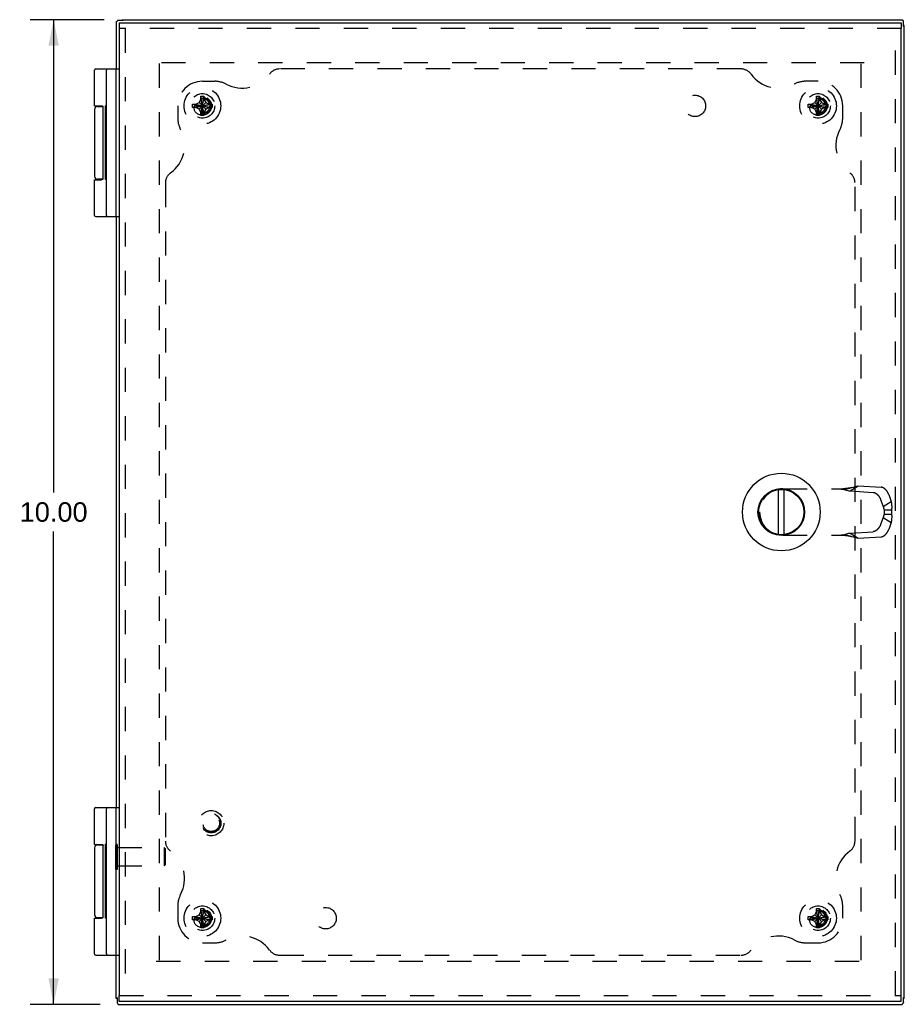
# Model space of a CAD drawing. Header units: inches. Extents: x 0 to 44.7, y 0 to 28.9.
# Tile 7 of 9: x 10.7 to 19.7, y 9.8 to 19.8. Entities that reach past the tile are written whole.
import ezdxf

# ---------------------------------------------------------------- set-up
doc = ezdxf.new("R2010")
doc.units = ezdxf.units.IN
doc.header["$LTSCALE"] = 2.460526
doc.header["$MEASUREMENT"] = 0
doc.linetypes.add('HIDDEN', pattern=[0.2, 0.1, -0.1])
doc.layers.get('0').update_dxf_attribs({"linetype": 'CONTINUOUS'})
for name, color, linetype in [('DEFAULT_2', 8, 'HIDDEN'), ('DIMENSIONS', 7, 'CONTINUOUS'), ('DOOR_ASSEMBLY', 7, 'CONTINUOUS'), ('SUBPANEL', 7, 'CONTINUOUS')]:
    doc.layers.add(name, color=color, linetype=linetype)
doc.styles.get("Standard").update_dxf_attribs({"font": 'arial.ttf'})
doc.dimstyles.new('DIMSTYLE_1', dxfattribs={"dimtxt": 0.197368, "dimasz": 0.263158, "dimexe": 0.09, "dimexo": 0.07, "dimgap": 0.0375, "dimtad": 0, "dimtih": 1, "dimtoh": 1, "dimzin": 4, "dimdsep": 46, "dimtxsty": 'Standard', "dimblk": '_FILLED', "dimblk1": '_FILLED', "dimblk2": '_FILLED', "dimcen": 0.09, "dimazin": 1, "dimtfac": 1, "dimtdec": 3, "dimtofl": 0, "dimtmove": 0, "dimatfit": 3, "dimldrblk": '_FILLED', "dimfxl": 0, "dimtolj": 1, "dimtzin": 4, "dimarcsym": 0})

# ---------------------------------------------------------------- blocks, each defined once
blk = doc.blocks.new('_FILLED')
at = {"color": 0, "linetype": 'ByBlock'}
blk.add_solid([(0, 0), (-1, 0.2), (-1, -0.2)], dxfattribs=at)
blk = doc.blocks.new('*D10')
at = {"layer": 'DIMENSIONS', "color": 2, "linetype": 'Continuous'}
for p, q in [((11.55, 19.842), (10.8, 19.842)), ((11.037, 19.842), (11.037, 15.04)), ((11.037, 9.842), (11.037, 14.645)), ((11.509, 9.842), (10.8, 9.842))]:
    blk.add_line(p, q, dxfattribs=at)
at = {"layer": 'DIMENSIONS', "color": 2, "linetype": 'Continuous', "xscale": 0.2631578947, "yscale": 0.2631578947, "zscale": 0.2631578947}
for p, rotation in [((11.037, 19.842), 90), ((11.037, 9.842), 270)]:
    blk.add_blockref('_FILLED', p, dxfattribs=dict(at, rotation=rotation))
at = {"layer": 'DIMENSIONS', "color": 2, "linetype": 'Continuous', "insert": (11.037, 14.941), "char_height": 0.1974, "width": 0.68969, "attachment_point": 2, "line_spacing_factor": 0.9}
blk.add_mtext('10.00', dxfattribs=at)

msp = doc.modelspace()

# ---------------------------------------------------------------- linework, layer by layer
at = {"color": 3, "linetype": 'Continuous'}
for p, q in [((11.672, 19.822), (11.672, 19.342)), ((11.672, 19.822), (11.673, 19.822)), ((11.732, 19.842), (19.652, 19.842)), ((19.652, 19.842), (19.652, 19.842)), ((19.672, 9.902), (19.672, 19.782)), ((11.672, 17.842), (11.672, 11.842)), ((11.672, 9.902), (11.672, 10.342)), ((11.693, 9.842), (11.693, 9.843)), ((11.693, 9.842), (19.652, 9.842)), ((19.652, 9.842), (19.652, 9.843))]:
    msp.add_line(p, q, dxfattribs=at)
at = {"color": 7, "linetype": 'Continuous'}
for p, q in [((11.742, 19.834), (11.691, 19.834)), ((11.732, 19.842), (11.732, 19.834)), ((19.664, 19.773), (19.664, 19.823)), ((19.672, 19.782), (19.664, 19.782)), ((11.672, 17.842), (11.672, 19.342)), ((11.672, 10.342), (11.672, 11.842)), ((11.681, 9.902), (11.672, 9.902)), ((11.681, 9.912), (11.681, 9.861)), ((19.664, 9.861), (19.664, 9.912)), ((19.672, 9.902), (19.664, 9.902))]:
    msp.add_line(p, q, dxfattribs=at)
at = {"color": 3, "linetype": 'Continuous'}
for points in [[(11.673, 19.822), (11.673, 19.822), (11.674, 19.822), (11.675, 19.823), (11.675, 19.823), (11.676, 19.824), (11.677, 19.824), (11.678, 19.825), (11.679, 19.826), (11.68, 19.827), (11.681, 19.828), (11.683, 19.829), (11.684, 19.831)], [(11.691, 19.834), (11.69, 19.834), (11.689, 19.834), (11.688, 19.834), (11.687, 19.833), (11.686, 19.833), (11.685, 19.832), (11.685, 19.832), (11.684, 19.831)], [(19.652, 19.842), (19.652, 19.841), (19.652, 19.841), (19.653, 19.84), (19.653, 19.84), (19.654, 19.839), (19.654, 19.838), (19.655, 19.837), (19.656, 19.836), (19.657, 19.835), (19.658, 19.834), (19.659, 19.832), (19.661, 19.831)], [(19.664, 19.823), (19.664, 19.824), (19.664, 19.826), (19.664, 19.827), (19.663, 19.828), (19.663, 19.829), (19.662, 19.83), (19.662, 19.83), (19.661, 19.831)], [(11.681, 9.861), (11.681, 9.86), (11.681, 9.859), (11.681, 9.858), (11.682, 9.857), (11.682, 9.856), (11.683, 9.855), (11.683, 9.855), (11.684, 9.854)], [(11.693, 9.843), (11.693, 9.843), (11.693, 9.844), (11.692, 9.845), (11.692, 9.845), (11.691, 9.846), (11.691, 9.847), (11.69, 9.848), (11.689, 9.849), (11.688, 9.85), (11.687, 9.851), (11.685, 9.853), (11.684, 9.854)], [(19.652, 9.843), (19.652, 9.843), (19.652, 9.844), (19.653, 9.845), (19.653, 9.845), (19.654, 9.846), (19.654, 9.847), (19.655, 9.848), (19.656, 9.849), (19.657, 9.85), (19.658, 9.851), (19.659, 9.853), (19.661, 9.854)], [(19.664, 9.861), (19.664, 9.86), (19.664, 9.859), (19.664, 9.858), (19.663, 9.857), (19.663, 9.856), (19.662, 9.855), (19.662, 9.855), (19.661, 9.854)]]:
    msp.add_lwpolyline(points, dxfattribs=at)
at = {"layer": 'DEFAULT_2', "color": 8, "linetype": 'HIDDEN'}
for p, q in [((12.11, 10.292), (12.11, 19.436)), ((19.266, 19.405), (12.122, 19.405)), ((19.235, 10.292), (19.235, 19.393)), ((12.479, 18.983), (12.513, 19.002)), ((12.513, 19.002), (12.532, 19.036)), ((12.513, 18.933), (12.582, 19.002)), ((12.582, 18.933), (12.513, 19.002)), ((12.532, 18.868), (12.563, 19.067)), ((12.532, 19.066), (12.532, 19.067)), ((12.563, 18.868), (12.532, 19.067)), ((12.532, 19.036), (12.532, 19.066)), ((12.532, 18.899), (12.563, 19.036)), ((12.563, 18.899), (12.532, 19.036)), ((12.563, 19.067), (12.563, 19.066)), ((12.563, 19.066), (12.563, 19.036)), ((12.563, 19.036), (12.582, 19.002)), ((12.582, 19.002), (12.616, 18.983)), ((18.729, 18.983), (18.763, 19.002)), ((18.763, 19.002), (18.782, 19.036)), ((18.763, 18.933), (18.832, 19.002)), ((18.832, 18.933), (18.763, 19.002)), ((18.782, 18.868), (18.813, 19.067)), ((18.782, 19.066), (18.782, 19.067)), ((18.813, 18.868), (18.782, 19.067)), ((18.782, 19.036), (18.782, 19.066)), ((18.782, 18.899), (18.813, 19.036)), ((18.813, 18.899), (18.782, 19.036)), ((18.813, 19.067), (18.813, 19.066)), ((18.813, 19.066), (18.813, 19.036)), ((18.813, 19.036), (18.832, 19.002)), ((18.832, 19.002), (18.866, 18.983)), ((12.448, 18.983), (12.647, 18.952)), ((12.448, 18.983), (12.449, 18.983)), ((12.448, 18.952), (12.647, 18.983)), ((12.449, 18.952), (12.448, 18.952)), ((12.449, 18.983), (12.479, 18.983)), ((12.479, 18.952), (12.449, 18.952)), ((12.547, 18.967), (12.473, 18.967)), ((12.479, 18.983), (12.616, 18.952)), ((12.479, 18.952), (12.616, 18.983)), ((12.513, 18.933), (12.479, 18.952)), ((12.532, 18.899), (12.513, 18.933)), ((12.547, 18.873), (12.547, 18.967)), ((12.582, 18.933), (12.563, 18.899)), ((12.616, 18.952), (12.582, 18.933)), ((12.616, 18.983), (12.646, 18.983)), ((12.646, 18.952), (12.616, 18.952)), ((12.646, 18.983), (12.647, 18.983)), ((12.647, 18.952), (12.646, 18.952)), ((18.698, 18.952), (18.897, 18.983)), ((18.698, 18.983), (18.699, 18.983)), ((18.698, 18.983), (18.897, 18.952)), ((18.699, 18.952), (18.698, 18.952)), ((18.699, 18.983), (18.729, 18.983)), ((18.729, 18.952), (18.699, 18.952)), ((18.797, 18.967), (18.723, 18.967)), ((18.729, 18.952), (18.866, 18.983)), ((18.729, 18.983), (18.866, 18.952)), ((18.763, 18.933), (18.729, 18.952)), ((18.782, 18.899), (18.763, 18.933)), ((18.797, 18.873), (18.797, 18.967)), ((18.832, 18.933), (18.813, 18.899)), ((18.866, 18.952), (18.832, 18.933)), ((18.866, 18.983), (18.896, 18.983)), ((18.896, 18.952), (18.866, 18.952)), ((18.896, 18.983), (18.897, 18.983)), ((18.897, 18.952), (18.896, 18.952)), ((12.532, 18.869), (12.532, 18.899)), ((12.532, 18.868), (12.532, 18.869)), ((12.563, 18.899), (12.563, 18.869)), ((12.563, 18.869), (12.563, 18.868)), ((18.782, 18.869), (18.782, 18.899)), ((18.782, 18.868), (18.782, 18.869)), ((18.813, 18.899), (18.813, 18.869)), ((18.813, 18.869), (18.813, 18.868)), ((11.668, 11.214), (11.668, 11.47)), ((11.668, 11.47), (11.686, 11.47)), ((11.686, 11.214), (11.686, 11.47)), ((11.686, 11.436), (12.158, 11.436)), ((12.168, 11.426), (12.158, 11.436)), ((12.158, 11.436), (12.158, 11.248)), ((12.168, 11.426), (12.168, 11.258)), ((11.668, 11.214), (11.686, 11.214)), ((11.686, 11.248), (12.158, 11.248)), ((12.168, 11.258), (12.158, 11.248)), ((12.563, 10.618), (12.532, 10.817)), ((12.532, 10.816), (12.532, 10.817)), ((12.532, 10.618), (12.563, 10.817)), ((12.532, 10.786), (12.532, 10.816)), ((12.563, 10.817), (12.563, 10.816)), ((12.563, 10.816), (12.563, 10.786)), ((18.813, 10.618), (18.782, 10.817)), ((18.782, 10.816), (18.782, 10.817)), ((18.782, 10.618), (18.813, 10.817)), ((18.782, 10.786), (18.782, 10.816)), ((18.813, 10.817), (18.813, 10.816)), ((18.813, 10.816), (18.813, 10.786)), ((12.448, 10.733), (12.647, 10.702)), ((12.448, 10.733), (12.449, 10.733)), ((12.448, 10.702), (12.647, 10.733)), ((12.449, 10.702), (12.448, 10.702)), ((12.449, 10.733), (12.479, 10.733)), ((12.479, 10.702), (12.449, 10.702)), ((12.547, 10.717), (12.473, 10.717)), ((12.479, 10.733), (12.513, 10.752)), ((12.479, 10.733), (12.616, 10.702)), ((12.479, 10.702), (12.616, 10.733)), ((12.513, 10.683), (12.479, 10.702)), ((12.513, 10.752), (12.532, 10.786)), ((12.582, 10.683), (12.513, 10.752)), ((12.513, 10.683), (12.582, 10.752)), ((12.563, 10.649), (12.532, 10.786)), ((12.532, 10.649), (12.563, 10.786)), ((12.547, 10.623), (12.547, 10.717)), ((12.563, 10.786), (12.582, 10.752)), ((12.582, 10.752), (12.616, 10.733)), ((12.616, 10.702), (12.582, 10.683)), ((12.616, 10.733), (12.646, 10.733)), ((12.646, 10.702), (12.616, 10.702)), ((12.646, 10.733), (12.647, 10.733)), ((12.647, 10.702), (12.646, 10.702)), ((18.698, 10.702), (18.897, 10.733)), ((18.698, 10.733), (18.699, 10.733)), ((18.698, 10.733), (18.897, 10.702)), ((18.699, 10.702), (18.698, 10.702)), ((18.699, 10.733), (18.729, 10.733)), ((18.729, 10.702), (18.699, 10.702)), ((18.797, 10.717), (18.723, 10.717)), ((18.729, 10.733), (18.763, 10.752)), ((18.729, 10.702), (18.866, 10.733)), ((18.729, 10.733), (18.866, 10.702)), ((18.763, 10.683), (18.729, 10.702)), ((18.763, 10.752), (18.782, 10.786)), ((18.763, 10.752), (18.832, 10.683)), ((18.763, 10.683), (18.832, 10.752)), ((18.813, 10.649), (18.782, 10.786)), ((18.782, 10.649), (18.813, 10.786)), ((18.797, 10.623), (18.797, 10.717)), ((18.813, 10.786), (18.832, 10.752)), ((18.832, 10.752), (18.866, 10.733)), ((18.866, 10.702), (18.832, 10.683)), ((18.866, 10.733), (18.896, 10.733)), ((18.896, 10.702), (18.866, 10.702)), ((18.896, 10.733), (18.897, 10.733)), ((18.897, 10.702), (18.896, 10.702)), ((12.532, 10.649), (12.513, 10.683)), ((12.532, 10.619), (12.532, 10.649)), ((12.532, 10.618), (12.532, 10.619)), ((12.582, 10.683), (12.563, 10.649)), ((12.563, 10.649), (12.563, 10.619)), ((12.563, 10.619), (12.563, 10.618)), ((18.782, 10.649), (18.763, 10.683)), ((18.782, 10.619), (18.782, 10.649)), ((18.782, 10.618), (18.782, 10.619)), ((18.832, 10.683), (18.813, 10.649)), ((18.813, 10.649), (18.813, 10.619)), ((18.813, 10.619), (18.813, 10.618)), ((12.079, 10.28), (19.266, 10.28))]:
    msp.add_line(p, q, dxfattribs=at)
for points in [[(12.532, 19.067), (12.537, 19.067), (12.542, 19.067), (12.547, 19.067), (12.553, 19.067), (12.558, 19.067), (12.563, 19.067)], [(18.782, 19.067), (18.787, 19.067), (18.792, 19.067), (18.797, 19.067), (18.803, 19.067), (18.808, 19.067), (18.813, 19.067)], [(12.448, 18.967), (12.448, 18.97), (12.448, 18.973), (12.448, 18.975), (12.448, 18.978), (12.448, 18.98), (12.448, 18.983)], [(12.448, 18.952), (12.448, 18.955), (12.448, 18.957), (12.448, 18.96), (12.448, 18.962), (12.448, 18.965), (12.448, 18.967)], [(12.463, 18.964), (12.462, 18.96), (12.461, 18.956), (12.46, 18.951), (12.46, 18.946), (12.46, 18.941), (12.461, 18.936), (12.462, 18.931), (12.463, 18.925)], [(12.463, 18.964), (12.465, 18.965), (12.468, 18.966), (12.471, 18.967), (12.473, 18.967)], [(12.647, 18.983), (12.647, 18.98), (12.647, 18.978), (12.647, 18.975), (12.647, 18.973), (12.647, 18.97), (12.647, 18.967)], [(12.647, 18.967), (12.647, 18.965), (12.647, 18.962), (12.647, 18.96), (12.647, 18.957), (12.647, 18.955), (12.647, 18.952)], [(18.698, 18.967), (18.698, 18.97), (18.698, 18.973), (18.698, 18.975), (18.698, 18.978), (18.698, 18.98), (18.698, 18.983)], [(18.698, 18.952), (18.698, 18.955), (18.698, 18.957), (18.698, 18.96), (18.698, 18.962), (18.698, 18.965), (18.698, 18.967)], [(18.713, 18.964), (18.712, 18.96), (18.711, 18.956), (18.71, 18.951), (18.71, 18.946), (18.71, 18.941), (18.711, 18.936), (18.712, 18.931), (18.713, 18.925)], [(18.713, 18.964), (18.715, 18.965), (18.718, 18.966), (18.721, 18.967), (18.723, 18.967)], [(18.897, 18.983), (18.897, 18.98), (18.897, 18.978), (18.897, 18.975), (18.897, 18.973), (18.897, 18.97), (18.897, 18.967)], [(18.897, 18.967), (18.897, 18.965), (18.897, 18.962), (18.897, 18.96), (18.897, 18.957), (18.897, 18.955), (18.897, 18.952)], [(12.563, 18.868), (12.558, 18.868), (12.553, 18.868), (12.547, 18.868), (12.542, 18.868), (12.537, 18.868), (12.532, 18.868)], [(18.813, 18.868), (18.808, 18.868), (18.803, 18.868), (18.797, 18.868), (18.792, 18.868), (18.787, 18.868), (18.782, 18.868)], [(12.532, 10.817), (12.537, 10.817), (12.542, 10.817), (12.547, 10.817), (12.553, 10.817), (12.558, 10.817), (12.563, 10.817)], [(18.782, 10.817), (18.787, 10.817), (18.792, 10.817), (18.797, 10.817), (18.803, 10.817), (18.808, 10.817), (18.813, 10.817)], [(12.448, 10.717), (12.448, 10.72), (12.448, 10.723), (12.448, 10.725), (12.448, 10.728), (12.448, 10.73), (12.448, 10.733)], [(12.448, 10.702), (12.448, 10.705), (12.448, 10.707), (12.448, 10.71), (12.448, 10.712), (12.448, 10.715), (12.448, 10.717)], [(12.463, 10.714), (12.462, 10.71), (12.461, 10.706), (12.46, 10.701), (12.46, 10.696), (12.46, 10.691), (12.461, 10.686), (12.462, 10.681), (12.463, 10.675)], [(12.463, 10.714), (12.465, 10.715), (12.468, 10.716), (12.471, 10.717), (12.473, 10.717)], [(12.647, 10.733), (12.647, 10.73), (12.647, 10.728), (12.647, 10.725), (12.647, 10.723), (12.647, 10.72), (12.647, 10.717)], [(12.647, 10.717), (12.647, 10.715), (12.647, 10.712), (12.647, 10.71), (12.647, 10.707), (12.647, 10.705), (12.647, 10.702)], [(18.698, 10.717), (18.698, 10.72), (18.698, 10.723), (18.698, 10.725), (18.698, 10.728), (18.698, 10.73), (18.698, 10.733)], [(18.698, 10.702), (18.698, 10.705), (18.698, 10.707), (18.698, 10.71), (18.698, 10.712), (18.698, 10.715), (18.698, 10.717)], [(18.713, 10.714), (18.712, 10.71), (18.711, 10.706), (18.71, 10.701), (18.71, 10.696), (18.71, 10.691), (18.711, 10.686), (18.712, 10.681), (18.713, 10.675)], [(18.713, 10.714), (18.715, 10.715), (18.718, 10.716), (18.721, 10.717), (18.723, 10.717)], [(18.897, 10.733), (18.897, 10.73), (18.897, 10.728), (18.897, 10.725), (18.897, 10.723), (18.897, 10.72), (18.897, 10.717)], [(18.897, 10.717), (18.897, 10.715), (18.897, 10.712), (18.897, 10.71), (18.897, 10.707), (18.897, 10.705), (18.897, 10.702)], [(12.563, 10.618), (12.558, 10.618), (12.553, 10.618), (12.547, 10.618), (12.542, 10.618), (12.537, 10.618), (12.532, 10.618)], [(18.813, 10.618), (18.808, 10.618), (18.803, 10.618), (18.797, 10.618), (18.792, 10.618), (18.787, 10.618), (18.782, 10.618)]]:
    msp.add_lwpolyline(points, dxfattribs=at)
for centre, radius in [((12.547, 18.967), 0.186), ((18.797, 18.967), 0.186), ((12.547, 18.967), 0.094), ((18.797, 18.967), 0.094), ((12.547, 10.717), 0.186), ((18.797, 10.717), 0.186), ((12.547, 10.717), 0.094), ((18.797, 10.717), 0.094)]:
    msp.add_circle(centre, radius, dxfattribs=at)
for centre, radius, end in [((12.547, 18.967), 0.085, 182.1618), ((12.547, 18.967), 0.074, 180), ((18.797, 18.967), 0.085, 182.1618), ((18.797, 18.967), 0.074, 180), ((12.547, 10.717), 0.085, 182.1618), ((18.797, 10.717), 0.085, 182.1618), ((12.547, 10.717), 0.074, 180), ((18.797, 10.717), 0.074, 180)]:
    msp.add_arc(centre, radius, 270, end, dxfattribs=at)
at = {"layer": 'DOOR_ASSEMBLY', "color": 7, "linetype": 'Continuous'}
for p, q in [((11.702, 19.812), (11.702, 19.752)), ((19.642, 19.812), (19.642, 19.752)), ((11.452, 18.967), (11.452, 19.329)), ((11.465, 19.342), (11.702, 19.342)), ((11.572, 17.855), (11.572, 19.329)), ((11.452, 18.932), (11.452, 18.252)), ((11.482, 18.962), (11.536, 18.962)), ((11.532, 18.966), (11.532, 18.962)), ((11.538, 18.227), (11.538, 18.957)), ((11.562, 18.219), (11.562, 18.968)), ((11.572, 18.968), (11.562, 18.968)), ((11.572, 18.963), (11.562, 18.963)), ((11.572, 18.865), (11.562, 18.865)), ((11.572, 18.717), (11.562, 18.717)), ((11.572, 18.482), (11.562, 18.482)), ((11.572, 18.468), (11.562, 18.468)), ((11.452, 17.855), (11.452, 18.217)), ((11.452, 18.217), (11.522, 18.217)), ((11.536, 18.222), (11.482, 18.222)), ((11.532, 18.222), (11.532, 18.219)), ((11.572, 18.219), (11.562, 18.219)), ((11.465, 17.842), (11.702, 17.842)), ((18.394, 14.614), (18.394, 15.071)), ((18.454, 14.614), (18.454, 15.071)), ((11.452, 11.467), (11.452, 11.829)), ((11.465, 11.842), (11.702, 11.842)), ((11.572, 10.355), (11.572, 11.829)), ((11.452, 11.432), (11.452, 10.752)), ((11.482, 11.462), (11.536, 11.462)), ((11.532, 11.466), (11.532, 11.462)), ((11.538, 10.727), (11.538, 11.457)), ((11.562, 10.719), (11.562, 11.468)), ((11.572, 11.468), (11.562, 11.468)), ((11.572, 11.463), (11.562, 11.463)), ((11.572, 11.365), (11.562, 11.365)), ((11.572, 11.217), (11.562, 11.217)), ((11.572, 10.982), (11.562, 10.982)), ((11.572, 10.968), (11.562, 10.968)), ((11.452, 10.355), (11.452, 10.717)), ((11.452, 10.717), (11.522, 10.717)), ((11.536, 10.722), (11.482, 10.722)), ((11.532, 10.722), (11.532, 10.719)), ((11.572, 10.719), (11.562, 10.719)), ((11.465, 10.342), (11.702, 10.342)), ((11.702, 9.872), (11.702, 9.932)), ((19.642, 9.872), (19.642, 9.932))]:
    msp.add_line(p, q, dxfattribs=at)
at = {"layer": 'DOOR_ASSEMBLY', "color": 3, "linetype": 'Continuous'}
for p, q in [((11.702, 19.812), (19.642, 19.812)), ((11.702, 19.752), (11.702, 9.932)), ((19.642, 9.932), (19.642, 19.752)), ((19.642, 9.872), (11.702, 9.872))]:
    msp.add_line(p, q, dxfattribs=at)
at = {"layer": 'DOOR_ASSEMBLY', "color": 8, "linetype": 'HIDDEN'}
for p, q in [((19.642, 19.752), (11.702, 19.752)), ((11.762, 19.752), (11.762, 9.932)), ((19.582, 9.932), (19.582, 19.752)), ((19.124, 15.056), (19.205, 15.107)), ((19.205, 15.107), (19.438, 15.094)), ((18.44, 15.079), (19.093, 15.079)), ((19.124, 15.056), (19.356, 15.042)), ((19.514, 15.021), (19.538, 14.949)), ((19.432, 14.969), (19.457, 14.897)), ((19.457, 14.897), (19.538, 14.949)), ((18.204, 14.843), (18.204, 14.842)), ((19.468, 14.865), (19.543, 14.865)), ((19.468, 14.865), (19.468, 14.82)), ((19.468, 14.82), (19.543, 14.82)), ((19.543, 14.865), (19.543, 14.82)), ((19.457, 14.788), (19.432, 14.716)), ((19.457, 14.788), (19.538, 14.736)), ((19.538, 14.736), (19.514, 14.664)), ((18.44, 14.606), (19.093, 14.606)), ((19.124, 14.629), (19.356, 14.642)), ((19.124, 14.629), (19.205, 14.577)), ((19.128, 14.597), (19.141, 14.594)), ((19.141, 14.594), (19.153, 14.591)), ((19.205, 14.577), (19.438, 14.591)), ((11.702, 9.932), (19.642, 9.932))]:
    msp.add_line(p, q, dxfattribs=at)
at = {"layer": 'DOOR_ASSEMBLY', "color": 7, "linetype": 'Continuous'}
for points in [[(11.452, 18.967), (11.522, 18.967), (11.523, 18.967), (11.523, 18.967), (11.524, 18.967), (11.524, 18.967), (11.525, 18.967), (11.525, 18.967), (11.526, 18.967), (11.526, 18.967), (11.527, 18.967), (11.527, 18.967), (11.528, 18.967), (11.528, 18.967), (11.528, 18.967), (11.529, 18.967), (11.529, 18.967), (11.529, 18.967), (11.53, 18.967), (11.53, 18.966), (11.53, 18.966), (11.531, 18.966), (11.531, 18.966), (11.531, 18.966), (11.532, 18.966), (11.532, 18.966), (11.532, 18.966), (11.532, 18.966), (11.532, 18.966), (11.533, 18.965), (11.533, 18.965), (11.533, 18.965), (11.533, 18.965), (11.533, 18.965), (11.534, 18.965), (11.534, 18.965), (11.534, 18.965), (11.534, 18.964), (11.534, 18.964), (11.534, 18.964), (11.535, 18.964), (11.535, 18.964), (11.535, 18.964), (11.535, 18.964), (11.535, 18.964), (11.535, 18.963), (11.535, 18.963), (11.535, 18.963), (11.536, 18.963), (11.536, 18.963), (11.536, 18.963), (11.536, 18.963), (11.536, 18.963), (11.536, 18.963), (11.536, 18.962), (11.536, 18.962), (11.536, 18.962), (11.536, 18.962), (11.536, 18.962), (11.536, 18.962), (11.537, 18.962), (11.537, 18.962), (11.537, 18.961), (11.537, 18.961), (11.537, 18.961), (11.537, 18.961), (11.537, 18.961), (11.537, 18.961), (11.537, 18.961), (11.537, 18.961), (11.537, 18.961), (11.537, 18.96), (11.537, 18.96), (11.537, 18.96), (11.537, 18.96), (11.537, 18.96), (11.537, 18.96), (11.537, 18.96), (11.537, 18.96), (11.537, 18.959), (11.537, 18.959), (11.537, 18.959), (11.537, 18.959), (11.537, 18.959), (11.537, 18.959), (11.537, 18.959), (11.537, 18.959), (11.538, 18.959), (11.538, 18.959), (11.538, 18.958), (11.538, 18.958), (11.538, 18.958), (11.538, 18.958), (11.538, 18.958), (11.538, 18.958), (11.538, 18.958), (11.538, 18.958), (11.538, 18.958), (11.538, 18.957)], [(11.538, 18.227), (11.538, 18.227), (11.538, 18.227), (11.538, 18.227), (11.538, 18.227), (11.538, 18.227), (11.538, 18.227), (11.538, 18.227), (11.538, 18.227), (11.538, 18.226), (11.538, 18.226), (11.538, 18.226), (11.537, 18.226), (11.537, 18.226), (11.537, 18.226), (11.537, 18.226), (11.537, 18.226), (11.537, 18.226), (11.537, 18.226), (11.537, 18.225), (11.537, 18.225), (11.537, 18.225), (11.537, 18.225), (11.537, 18.225), (11.537, 18.225), (11.537, 18.225), (11.537, 18.225), (11.537, 18.225), (11.537, 18.224), (11.537, 18.224), (11.537, 18.224), (11.537, 18.224), (11.537, 18.224), (11.537, 18.224), (11.537, 18.224), (11.537, 18.224), (11.537, 18.223), (11.537, 18.223), (11.537, 18.223), (11.536, 18.223), (11.536, 18.223), (11.536, 18.223), (11.536, 18.223), (11.536, 18.223), (11.536, 18.223), (11.536, 18.222), (11.536, 18.222), (11.536, 18.222), (11.536, 18.222), (11.536, 18.222), (11.536, 18.222), (11.535, 18.222), (11.535, 18.222), (11.535, 18.221), (11.535, 18.221), (11.535, 18.221), (11.535, 18.221), (11.535, 18.221), (11.535, 18.221), (11.534, 18.221), (11.534, 18.221), (11.534, 18.22), (11.534, 18.22), (11.534, 18.22), (11.534, 18.22), (11.533, 18.22), (11.533, 18.22), (11.533, 18.22), (11.533, 18.22), (11.533, 18.219), (11.532, 18.219), (11.532, 18.219), (11.532, 18.219), (11.532, 18.219), (11.532, 18.219), (11.531, 18.219), (11.531, 18.219), (11.531, 18.219), (11.53, 18.219), (11.53, 18.218), (11.53, 18.218), (11.529, 18.218), (11.529, 18.218), (11.529, 18.218), (11.528, 18.218), (11.528, 18.218), (11.528, 18.218), (11.527, 18.218), (11.527, 18.218), (11.526, 18.218), (11.526, 18.218), (11.525, 18.218), (11.525, 18.218), (11.524, 18.218), (11.524, 18.217), (11.523, 18.217), (11.523, 18.217), (11.522, 18.217)], [(11.452, 11.467), (11.522, 11.467), (11.523, 11.467), (11.523, 11.467), (11.524, 11.467), (11.524, 11.467), (11.525, 11.467), (11.525, 11.467), (11.526, 11.467), (11.526, 11.467), (11.527, 11.467), (11.527, 11.467), (11.528, 11.467), (11.528, 11.467), (11.528, 11.467), (11.529, 11.467), (11.529, 11.467), (11.529, 11.467), (11.53, 11.467), (11.53, 11.466), (11.53, 11.466), (11.531, 11.466), (11.531, 11.466), (11.531, 11.466), (11.532, 11.466), (11.532, 11.466), (11.532, 11.466), (11.532, 11.466), (11.532, 11.466), (11.533, 11.465), (11.533, 11.465), (11.533, 11.465), (11.533, 11.465), (11.533, 11.465), (11.534, 11.465), (11.534, 11.465), (11.534, 11.465), (11.534, 11.464), (11.534, 11.464), (11.534, 11.464), (11.535, 11.464), (11.535, 11.464), (11.535, 11.464), (11.535, 11.464), (11.535, 11.464), (11.535, 11.463), (11.535, 11.463), (11.535, 11.463), (11.536, 11.463), (11.536, 11.463), (11.536, 11.463), (11.536, 11.463), (11.536, 11.463), (11.536, 11.463), (11.536, 11.462), (11.536, 11.462), (11.536, 11.462), (11.536, 11.462), (11.536, 11.462), (11.536, 11.462), (11.537, 11.462), (11.537, 11.462), (11.537, 11.461), (11.537, 11.461), (11.537, 11.461), (11.537, 11.461), (11.537, 11.461), (11.537, 11.461), (11.537, 11.461), (11.537, 11.461), (11.537, 11.461), (11.537, 11.46), (11.537, 11.46), (11.537, 11.46), (11.537, 11.46), (11.537, 11.46), (11.537, 11.46), (11.537, 11.46), (11.537, 11.46), (11.537, 11.459), (11.537, 11.459), (11.537, 11.459), (11.537, 11.459), (11.537, 11.459), (11.537, 11.459), (11.537, 11.459), (11.537, 11.459), (11.538, 11.459), (11.538, 11.459), (11.538, 11.458), (11.538, 11.458), (11.538, 11.458), (11.538, 11.458), (11.538, 11.458), (11.538, 11.458), (11.538, 11.458), (11.538, 11.458), (11.538, 11.458), (11.538, 11.457)], [(11.538, 10.727), (11.538, 10.727), (11.538, 10.727), (11.538, 10.727), (11.538, 10.727), (11.538, 10.727), (11.538, 10.727), (11.538, 10.727), (11.538, 10.727), (11.538, 10.726), (11.538, 10.726), (11.538, 10.726), (11.537, 10.726), (11.537, 10.726), (11.537, 10.726), (11.537, 10.726), (11.537, 10.726), (11.537, 10.726), (11.537, 10.726), (11.537, 10.725), (11.537, 10.725), (11.537, 10.725), (11.537, 10.725), (11.537, 10.725), (11.537, 10.725), (11.537, 10.725), (11.537, 10.725), (11.537, 10.725), (11.537, 10.724), (11.537, 10.724), (11.537, 10.724), (11.537, 10.724), (11.537, 10.724), (11.537, 10.724), (11.537, 10.724), (11.537, 10.724), (11.537, 10.723), (11.537, 10.723), (11.537, 10.723), (11.536, 10.723), (11.536, 10.723), (11.536, 10.723), (11.536, 10.723), (11.536, 10.723), (11.536, 10.723), (11.536, 10.722), (11.536, 10.722), (11.536, 10.722), (11.536, 10.722), (11.536, 10.722), (11.536, 10.722), (11.535, 10.722), (11.535, 10.722), (11.535, 10.721), (11.535, 10.721), (11.535, 10.721), (11.535, 10.721), (11.535, 10.721), (11.535, 10.721), (11.534, 10.721), (11.534, 10.721), (11.534, 10.72), (11.534, 10.72), (11.534, 10.72), (11.534, 10.72), (11.533, 10.72), (11.533, 10.72), (11.533, 10.72), (11.533, 10.72), (11.533, 10.719), (11.532, 10.719), (11.532, 10.719), (11.532, 10.719), (11.532, 10.719), (11.532, 10.719), (11.531, 10.719), (11.531, 10.719), (11.531, 10.719), (11.53, 10.719), (11.53, 10.718), (11.53, 10.718), (11.529, 10.718), (11.529, 10.718), (11.529, 10.718), (11.528, 10.718), (11.528, 10.718), (11.528, 10.718), (11.527, 10.718), (11.527, 10.718), (11.526, 10.718), (11.526, 10.718), (11.525, 10.718), (11.525, 10.718), (11.524, 10.718), (11.524, 10.717), (11.523, 10.717), (11.523, 10.717), (11.522, 10.717)]]:
    msp.add_lwpolyline(points, dxfattribs=at)
at = {"layer": 'DOOR_ASSEMBLY', "color": 8, "linetype": 'HIDDEN'}
for points in [[(19.153, 15.094), (19.16, 15.096), (19.168, 15.098), (19.176, 15.1), (19.183, 15.102), (19.191, 15.104), (19.198, 15.106), (19.205, 15.107)], [(19.017, 15.079), (19.031, 15.076), (19.045, 15.073), (19.058, 15.07), (19.071, 15.068), (19.085, 15.065), (19.098, 15.062), (19.111, 15.059), (19.124, 15.056)], [(19.141, 15.091), (19.134, 15.089), (19.128, 15.088), (19.121, 15.086), (19.115, 15.085), (19.108, 15.084), (19.101, 15.083), (19.094, 15.082), (19.088, 15.081), (19.081, 15.08), (19.074, 15.08), (19.068, 15.079), (19.061, 15.079), (19.054, 15.079), (19.048, 15.079)], [(19.093, 15.079), (19.102, 15.081), (19.111, 15.083), (19.119, 15.085), (19.128, 15.088), (19.153, 15.094)], [(19.356, 15.042), (19.358, 15.042), (19.36, 15.042), (19.361, 15.042), (19.363, 15.042), (19.365, 15.041), (19.366, 15.041), (19.368, 15.04), (19.37, 15.04), (19.372, 15.039), (19.373, 15.038), (19.375, 15.037), (19.377, 15.036), (19.379, 15.036), (19.38, 15.035), (19.382, 15.033), (19.384, 15.032), (19.386, 15.031), (19.388, 15.03), (19.389, 15.029), (19.391, 15.027), (19.393, 15.026), (19.395, 15.024), (19.396, 15.023), (19.398, 15.021), (19.4, 15.02), (19.401, 15.018), (19.403, 15.016), (19.405, 15.015), (19.406, 15.013), (19.408, 15.011), (19.409, 15.009), (19.411, 15.007), (19.412, 15.005), (19.414, 15.003), (19.415, 15.001), (19.417, 14.999), (19.418, 14.997), (19.419, 14.995), (19.421, 14.993), (19.422, 14.991), (19.423, 14.989), (19.424, 14.987), (19.425, 14.984), (19.427, 14.982), (19.428, 14.98), (19.429, 14.978), (19.43, 14.976), (19.43, 14.973), (19.431, 14.971), (19.432, 14.969)], [(19.514, 15.021), (19.513, 15.023), (19.512, 15.025), (19.511, 15.027), (19.51, 15.029), (19.509, 15.032), (19.508, 15.034), (19.507, 15.036), (19.506, 15.038), (19.505, 15.04), (19.503, 15.043), (19.502, 15.045), (19.501, 15.047), (19.5, 15.049), (19.498, 15.051), (19.497, 15.053), (19.495, 15.055), (19.494, 15.057), (19.492, 15.059), (19.491, 15.061), (19.489, 15.063), (19.488, 15.065), (19.486, 15.066), (19.485, 15.068), (19.483, 15.07), (19.481, 15.071), (19.48, 15.073), (19.478, 15.075), (19.476, 15.076), (19.474, 15.078), (19.473, 15.079), (19.471, 15.08), (19.469, 15.082), (19.467, 15.083), (19.466, 15.084), (19.464, 15.085), (19.462, 15.086), (19.46, 15.087), (19.458, 15.088), (19.457, 15.089), (19.455, 15.09), (19.453, 15.091), (19.451, 15.091), (19.45, 15.092), (19.448, 15.092), (19.446, 15.093), (19.444, 15.093), (19.443, 15.094), (19.441, 15.094), (19.439, 15.094), (19.438, 15.094)], [(19.538, 14.949), (19.539, 14.945), (19.54, 14.941), (19.541, 14.937), (19.542, 14.933), (19.542, 14.929), (19.543, 14.925), (19.543, 14.921), (19.544, 14.916), (19.544, 14.912), (19.544, 14.908), (19.545, 14.904), (19.545, 14.899), (19.545, 14.895), (19.545, 14.891), (19.545, 14.886), (19.545, 14.882), (19.544, 14.878), (19.544, 14.873), (19.544, 14.869), (19.543, 14.865)], [(19.457, 14.897), (19.458, 14.895), (19.459, 14.893), (19.46, 14.891), (19.461, 14.888), (19.462, 14.886), (19.463, 14.884), (19.463, 14.881), (19.464, 14.879), (19.465, 14.877), (19.465, 14.874), (19.466, 14.872), (19.467, 14.869), (19.467, 14.867), (19.468, 14.865)], [(19.468, 14.82), (19.467, 14.818), (19.467, 14.816), (19.466, 14.813), (19.465, 14.811), (19.465, 14.808), (19.464, 14.806), (19.463, 14.804), (19.463, 14.801), (19.462, 14.799), (19.461, 14.797), (19.46, 14.794), (19.459, 14.792), (19.458, 14.79), (19.457, 14.788)], [(19.543, 14.82), (19.544, 14.815), (19.544, 14.811), (19.545, 14.806), (19.545, 14.801), (19.545, 14.796), (19.545, 14.791), (19.545, 14.786), (19.545, 14.782), (19.544, 14.777), (19.544, 14.772), (19.544, 14.767), (19.543, 14.763), (19.543, 14.758), (19.542, 14.754), (19.541, 14.749), (19.54, 14.745), (19.539, 14.74), (19.538, 14.736)], [(19.432, 14.716), (19.431, 14.714), (19.43, 14.712), (19.43, 14.709), (19.429, 14.707), (19.428, 14.705), (19.427, 14.703), (19.425, 14.701), (19.424, 14.698), (19.423, 14.696), (19.422, 14.694), (19.421, 14.692), (19.419, 14.69), (19.418, 14.688), (19.417, 14.686), (19.415, 14.684), (19.414, 14.682), (19.412, 14.68), (19.411, 14.678), (19.409, 14.676), (19.408, 14.674), (19.406, 14.672), (19.405, 14.67), (19.403, 14.669), (19.401, 14.667), (19.4, 14.665), (19.398, 14.664), (19.396, 14.662), (19.395, 14.661), (19.393, 14.659), (19.391, 14.658), (19.389, 14.656), (19.388, 14.655), (19.386, 14.654), (19.384, 14.653), (19.382, 14.651), (19.38, 14.65), (19.379, 14.649), (19.377, 14.648), (19.375, 14.648), (19.373, 14.647), (19.372, 14.646), (19.37, 14.645), (19.368, 14.645), (19.366, 14.644), (19.365, 14.644), (19.363, 14.643), (19.361, 14.643), (19.36, 14.643), (19.358, 14.643), (19.356, 14.642)], [(19.017, 14.606), (19.031, 14.609), (19.045, 14.612), (19.058, 14.615), (19.071, 14.617), (19.085, 14.62), (19.098, 14.623), (19.111, 14.626), (19.124, 14.629)], [(19.048, 14.606), (19.054, 14.606), (19.061, 14.606), (19.068, 14.606), (19.074, 14.605), (19.081, 14.605), (19.088, 14.604), (19.094, 14.603), (19.101, 14.602), (19.108, 14.601), (19.115, 14.6), (19.121, 14.598), (19.128, 14.597), (19.134, 14.595), (19.141, 14.594)], [(19.093, 14.606), (19.102, 14.604), (19.111, 14.602), (19.119, 14.599), (19.128, 14.597)], [(19.438, 14.591), (19.439, 14.591), (19.441, 14.591), (19.443, 14.591), (19.444, 14.592), (19.446, 14.592), (19.448, 14.593), (19.45, 14.593), (19.451, 14.594), (19.453, 14.594), (19.455, 14.595), (19.457, 14.596), (19.458, 14.597), (19.46, 14.598), (19.462, 14.599), (19.464, 14.6), (19.466, 14.601), (19.467, 14.602), (19.469, 14.603), (19.471, 14.605), (19.473, 14.606), (19.474, 14.607), (19.476, 14.609), (19.478, 14.61), (19.48, 14.612), (19.481, 14.613), (19.483, 14.615), (19.485, 14.617), (19.486, 14.619), (19.488, 14.62), (19.489, 14.622), (19.491, 14.624), (19.492, 14.626), (19.494, 14.628), (19.495, 14.63), (19.497, 14.632), (19.498, 14.634), (19.5, 14.636), (19.501, 14.638), (19.502, 14.64), (19.503, 14.642), (19.505, 14.644), (19.506, 14.647), (19.507, 14.649), (19.508, 14.651), (19.509, 14.653), (19.51, 14.655), (19.511, 14.658), (19.512, 14.66), (19.513, 14.662), (19.514, 14.664)], [(19.153, 14.591), (19.16, 14.589), (19.168, 14.587), (19.176, 14.585), (19.183, 14.583), (19.191, 14.581), (19.198, 14.579), (19.205, 14.577)]]:
    msp.add_lwpolyline(points, dxfattribs=at)
at = {"layer": 'DOOR_ASSEMBLY', "color": 7, "linetype": 'Continuous'}
for radius in [0.394, 0.237, 0.23]:
    msp.add_circle((18.424, 14.842), radius, dxfattribs=at)
at = {"layer": 'DOOR_ASSEMBLY', "color": 8, "linetype": 'HIDDEN'}
for radius in [0.128, 0.0981, 0.094, 0.084]:
    msp.add_circle((12.637, 11.682), radius, dxfattribs=at)
at = {"layer": 'DOOR_ASSEMBLY', "color": 7, "linetype": 'Continuous'}
for centre, radius, start, end in [((11.465, 19.329), 0.013, 90, 180), ((11.585, 19.329), 0.013, 90, 180), ((11.482, 18.932), 0.03, 90, 180), ((11.482, 18.252), 0.03, 180, 270), ((11.465, 17.855), 0.013, 180, 270), ((11.585, 17.855), 0.013, 180, 270), ((11.465, 11.829), 0.013, 90, 180), ((11.585, 11.829), 0.013, 90, 180), ((11.482, 11.432), 0.03, 90, 180), ((11.482, 10.752), 0.03, 180, 270), ((11.465, 10.355), 0.013, 180, 270), ((11.585, 10.355), 0.013, 180, 270)]:
    msp.add_arc(centre, radius, start, end, dxfattribs=at)
at = {"layer": 'DOOR_ASSEMBLY', "color": 8, "linetype": 'HIDDEN'}
for centre, start, end in [((18.44, 14.843), 90, 180), ((18.44, 14.842), 180, 270)]:
    msp.add_arc(centre, 0.236, start, end, dxfattribs=at)
at = {"layer": 'SUBPANEL', "color": 8, "linetype": 'HIDDEN'}
for p, q in [((18.015, 19.342), (13.33, 19.342)), ((12.547, 19.217), (12.672, 19.217)), ((18.797, 19.217), (18.672, 19.217)), ((12.297, 18.967), (12.297, 18.842)), ((19.047, 18.842), (19.047, 18.967)), ((12.172, 18.185), (12.172, 11.5)), ((19.172, 11.5), (19.172, 18.185)), ((12.297, 10.842), (12.297, 10.717)), ((19.047, 10.717), (19.047, 10.842)), ((12.547, 10.467), (12.672, 10.467)), ((18.672, 10.467), (18.797, 10.467)), ((13.33, 10.342), (18.015, 10.342))]:
    msp.add_line(p, q, dxfattribs=at)
for centre, radius in [((12.547, 18.967), 0.125), ((17.547, 18.967), 0.109), ((18.797, 18.967), 0.125), ((12.547, 10.717), 0.125), ((13.797, 10.717), 0.109), ((18.797, 10.717), 0.125)]:
    msp.add_circle(centre, radius, dxfattribs=at)
for centre, radius, start, end in [((13.33, 19.217), 0.125, 90, 144.1013), ((18.015, 19.217), 0.125, 35.8987, 90), ((12.547, 18.967), 0.25, 90, 180), ((12.672, 18.967), 0.25, 62.1089, 90), ((12.95, 19.492), 0.344, 242.1089, 324.1013), ((18.395, 19.492), 0.344, 215.8987, 297.8911), ((18.672, 18.967), 0.25, 90, 117.8911), ((18.797, 18.967), 0.25, 0, 90), ((12.547, 18.842), 0.25, 180, 207.8911), ((18.797, 18.842), 0.25, 332.1089, 360), ((12.022, 18.565), 0.344, 305.8987, 27.8911), ((19.322, 18.565), 0.344, 152.1089, 234.1013), ((12.297, 18.185), 0.125, 125.8987, 180), ((19.047, 18.185), 0.125, 0, 54.1013), ((12.297, 11.5), 0.125, 180, 234.1013), ((19.047, 11.5), 0.125, 305.8987, 360), ((12.022, 11.12), 0.344, 332.1089, 54.1013), ((19.322, 11.12), 0.344, 125.8987, 207.8911), ((12.547, 10.842), 0.25, 152.1089, 180), ((18.797, 10.842), 0.25, 0, 27.8911), ((12.547, 10.717), 0.25, 180, 270), ((18.797, 10.717), 0.25, 270, 360), ((12.95, 10.192), 0.344, 35.8987, 117.8911), ((18.395, 10.192), 0.344, 62.1089, 144.1013), ((12.672, 10.717), 0.25, 270, 297.8911), ((18.672, 10.717), 0.25, 242.1089, 270), ((13.33, 10.467), 0.125, 215.8987, 270), ((18.015, 10.467), 0.125, 270, 324.1013)]:
    msp.add_arc(centre, radius, start, end, dxfattribs=at)

# ---------------------------------------------------------------- dimensions: what is measured, and where the dimension line sits
at = {"layer": 'DIMENSIONS', "color": 2, "linetype": 'Continuous'}
dim = msp.add_linear_dim(base=(11.037, 19.842), p1=(11.579, 9.842), p2=(11.62, 19.842), angle=90, dimstyle='DIMSTYLE_1', dxfattribs=at)
dim.commit()
dim.dimension.update_dxf_attribs({"geometry": '*D10', "text_midpoint": (11.046, 14.841), "dimtype": 160})

doc.saveas('drawing.dxf')
